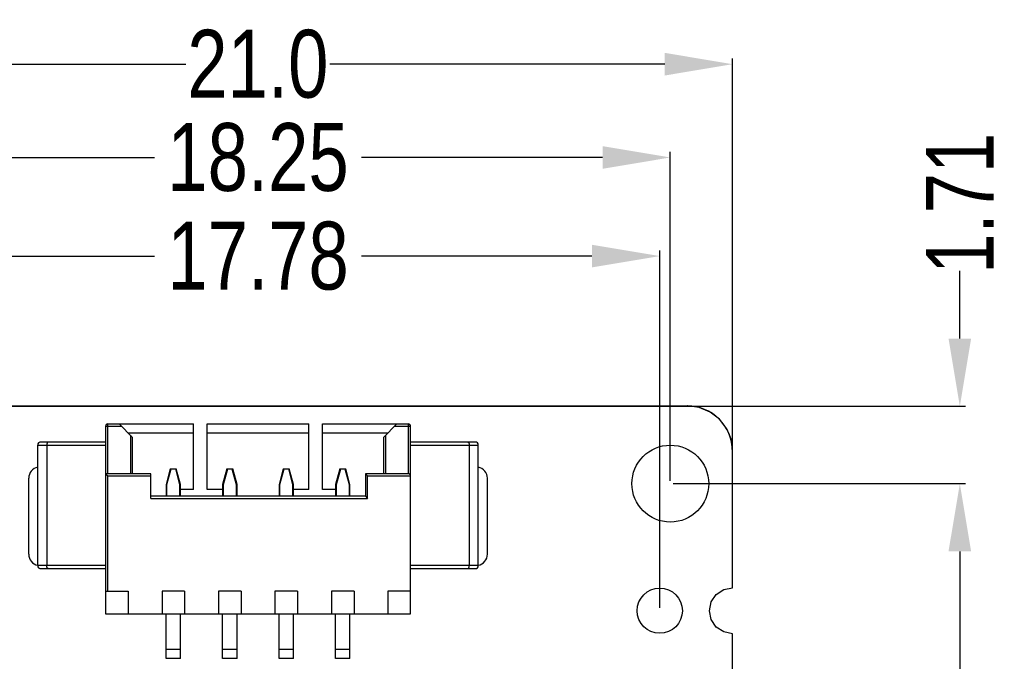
# Model space of a CAD drawing. Header units: inches. Extents: x -50 to 60, y -7 to 68.
# Tile 66 of 108: x -35 to -13, y 53 to 68. Entities that reach past the tile are written whole.
import ezdxf

# ---------------------------------------------------------------- set-up
doc = ezdxf.new("R2010")
doc.units = ezdxf.units.IN
doc.header["$LTSCALE"] = 1.21
doc.header["$MEASUREMENT"] = 0
doc.header["$PDMODE"] = 3
doc.header["$PDSIZE"] = 0.3125
doc.layers.get('0').update_dxf_attribs({"linetype": 'CONTINUOUS'})
doc.layers.get('Defpoints').update_dxf_attribs({"linetype": 'CONTINUOUS'})
doc.layers.add('DIM', color=3, linetype='CONTINUOUS')
doc.styles.get("Standard").update_dxf_attribs({"font": 'txt', "width": 0.8})
doc.dimstyles.get("Standard").update_dxf_attribs({"dimtxt": 0.15625, "dimasz": 0.1875, "dimexe": 0.125, "dimexo": 0.0625, "dimgap": 0.09, "dimtad": 0, "dimtih": 1, "dimtoh": 1, "dimzin": 4, "dimdsep": 46, "dimtxsty": 'STANDARD', "dimblk": '_FILLED', "dimblk1": '_FILLED', "dimblk2": '_FILLED', "dimcen": 0.09, "dimazin": 1, "dimtp": 0.01, "dimtm": 0.01, "dimtfac": 1, "dimtofl": 0, "dimtmove": 0, "dimatfit": 3, "dimldrblk": '_FILLED', "dimfxl": 1, "dimtolj": 1, "dimtzin": 4, "dimarcsym": 0})

# ---------------------------------------------------------------- blocks, each defined once
blk = doc.blocks.new('_FILLED')
at = {"color": 0, "linetype": 'ByBlock'}
blk.add_solid([(0, 0), (-1, 0.167), (-1, -0.167)], dxfattribs=at)
blk = doc.blocks.new('*D1')
at = {"layer": 'Defpoints', "color": 0}
for p in [(-19.498, 66.616), (-40.507, 58.049), (-19.498, 58.049)]:
    blk.add_point(p, dxfattribs=at)
at = {"layer": 'DIM', "color": 0, "lineweight": -2}
for p, q in [((-40.507, 58.111), (-40.507, 66.741)), ((-19.498, 58.111), (-19.498, 66.741)), ((-39.007, 66.616), (-31.593, 66.616)), ((-20.998, 66.616), (-28.413, 66.616))]:
    blk.add_line(p, q, dxfattribs=at)
at = {"layer": 'DIM', "color": 0, "lineweight": -2, "xscale": 1.5, "yscale": 1.5, "zscale": 1.5, "rotation": 180}
blk.add_blockref('_FILLED', (-40.507, 66.616), dxfattribs=at)
at = {"layer": 'DIM', "color": 0, "lineweight": -2, "xscale": 1.5, "yscale": 1.5, "zscale": 1.5}
blk.add_blockref('_FILLED', (-19.498, 66.616), dxfattribs=at)
at = {"layer": 'DIM', "color": 0, "insert": (-30.003, 66.616), "char_height": 1.5, "attachment_point": 5}
blk.add_mtext('\\A1;21.0', dxfattribs=at)
blk = doc.blocks.new('*D2')
at = {"layer": 'Defpoints', "color": 0}
for p in [(-21.108, 62.372), (-38.888, 54.529), (-21.108, 54.529)]:
    blk.add_point(p, dxfattribs=at)
at = {"layer": 'DIM', "color": 0, "lineweight": -2}
for p, q in [((-38.888, 54.591), (-38.888, 62.497)), ((-37.388, 62.372), (-32.288, 62.372)), ((-22.608, 62.372), (-27.708, 62.372)), ((-21.108, 54.591), (-21.108, 62.497))]:
    blk.add_line(p, q, dxfattribs=at)
at = {"layer": 'DIM', "color": 0, "lineweight": -2, "xscale": 1.5, "yscale": 1.5, "zscale": 1.5, "rotation": 180}
blk.add_blockref('_FILLED', (-38.888, 62.372), dxfattribs=at)
at = {"layer": 'DIM', "color": 0, "lineweight": -2, "xscale": 1.5, "yscale": 1.5, "zscale": 1.5}
blk.add_blockref('_FILLED', (-21.108, 62.372), dxfattribs=at)
at = {"layer": 'DIM', "color": 0, "insert": (-29.998, 62.372), "char_height": 1.5, "attachment_point": 5}
blk.add_mtext('\\A1;17.78', dxfattribs=at)
blk = doc.blocks.new('*D33')
at = {"layer": 'Defpoints', "color": 0}
for p in [(-20.875, 64.553), (-39.123, 57.339), (-20.875, 57.339)]:
    blk.add_point(p, dxfattribs=at)
at = {"layer": 'DIM', "color": 0, "lineweight": -2}
for p, q in [((-39.123, 57.401), (-39.123, 64.678)), ((-37.623, 64.553), (-32.289, 64.553)), ((-22.375, 64.553), (-27.709, 64.553)), ((-20.875, 57.401), (-20.875, 64.678))]:
    blk.add_line(p, q, dxfattribs=at)
at = {"layer": 'DIM', "color": 0, "lineweight": -2, "xscale": 1.5, "yscale": 1.5, "zscale": 1.5, "rotation": 180}
blk.add_blockref('_FILLED', (-39.123, 64.553), dxfattribs=at)
at = {"layer": 'DIM', "color": 0, "lineweight": -2, "xscale": 1.5, "yscale": 1.5, "zscale": 1.5}
blk.add_blockref('_FILLED', (-20.875, 64.553), dxfattribs=at)
at = {"layer": 'DIM', "color": 0, "insert": (-29.999, 64.553), "char_height": 1.5, "attachment_point": 5}
blk.add_mtext('\\A1;18.25', dxfattribs=at)
blk = doc.blocks.new('*D35')
at = {"layer": 'Defpoints', "color": 0}
for p in [(-20.875, 57.339), (-20.875, 3.179), (-14.468, 3.179)]:
    blk.add_point(p, dxfattribs=at)
at = {"layer": 'DIM', "color": 0, "lineweight": -2}
for p, q in [((-20.812, 57.339), (-14.343, 57.339)), ((-14.468, 55.839), (-14.468, 32.549)), ((-14.468, 4.679), (-14.468, 27.969)), ((-20.812, 3.179), (-14.343, 3.179))]:
    blk.add_line(p, q, dxfattribs=at)
at = {"layer": 'DIM', "color": 0, "lineweight": -2, "xscale": 1.5, "yscale": 1.5, "zscale": 1.5}
for p, rotation in [((-14.468, 57.339), 90), ((-14.468, 3.179), 270)]:
    blk.add_blockref('_FILLED', p, dxfattribs=dict(at, rotation=rotation))
at = {"layer": 'DIM', "color": 0, "insert": (-14.468, 30.259), "char_height": 1.5, "attachment_point": 5, "rotation": 90}
blk.add_mtext('\\A1;54.16', dxfattribs=at)
blk = doc.blocks.new('*D41')
at = {"layer": 'Defpoints', "color": 0}
for p in [(-39.498, 59.049), (-14.468, 59.049), (-20.875, 57.339)]:
    blk.add_point(p, dxfattribs=at)
at = {"layer": 'DIM', "color": 0, "lineweight": -2}
for p, q in [((-14.468, 60.549), (-14.468, 62.049)), ((-39.436, 59.049), (-14.343, 59.049)), ((-20.812, 57.339), (-14.343, 57.339)), ((-14.468, 55.839), (-14.468, 54.339))]:
    blk.add_line(p, q, dxfattribs=at)
at = {"layer": 'DIM', "color": 0, "lineweight": -2, "xscale": 1.5, "yscale": 1.5, "zscale": 1.5}
for p, rotation in [((-14.468, 59.049), 270), ((-14.468, 57.339), 90)]:
    blk.add_blockref('_FILLED', p, dxfattribs=dict(at, rotation=rotation))
at = {"layer": 'DIM', "color": 0, "insert": (-14.468, 63.539), "char_height": 1.5, "attachment_point": 5, "rotation": 90}
blk.add_mtext('\\A1;1.71', dxfattribs=at)

msp = doc.modelspace()

# ---------------------------------------------------------------- linework, layer by layer
at = {"color": 7, "linetype": 'Continuous'}
for p, q in [((-20.499, 59.057), (-39.498, 59.049)), ((-20.237, 59.023), (-20.498, 59.057)), ((-19.994, 58.922), (-20.237, 59.023)), ((-19.785, 58.762), (-19.994, 58.922)), ((-33.324, 57.559), (-33.324, 58.659)), ((-33.324, 58.659), (-31.424, 58.659)), ((-32.774, 58.359), (-33.074, 58.659)), ((-31.424, 57.209), (-31.424, 58.659)), ((-31.124, 57.209), (-31.124, 58.659)), ((-31.124, 58.659), (-28.874, 58.659)), ((-28.874, 57.209), (-28.874, 58.659)), ((-28.574, 57.209), (-28.574, 58.659)), ((-28.574, 58.659), (-26.674, 58.659)), ((-27.224, 58.359), (-26.924, 58.659)), ((-26.674, 58.659), (-26.674, 57.559)), ((-19.625, 58.553), (-19.785, 58.762)), ((-33.374, 58.609), (-33.374, 54.459)), ((-33.374, 58.609), (-33.024, 58.609)), ((-31.424, 58.459), (-32.874, 58.459)), ((-32.824, 58.409), (-32.824, 57.559)), ((-28.874, 58.459), (-31.124, 58.459)), ((-27.124, 58.459), (-28.574, 58.459)), ((-27.174, 57.559), (-27.174, 58.409)), ((-26.974, 58.609), (-26.624, 58.609)), ((-26.624, 54.459), (-26.624, 58.609)), ((-19.524, 58.31), (-19.625, 58.553)), ((-34.874, 55.529), (-34.874, 58.189)), ((-34.874, 58.189), (-33.374, 58.189)), ((-33.374, 58.259), (-34.804, 58.259)), ((-34.674, 58.189), (-34.674, 55.529)), ((-32.774, 57.559), (-32.774, 58.359)), ((-27.224, 58.359), (-27.224, 57.559)), ((-25.194, 58.259), (-26.624, 58.259)), ((-26.624, 58.189), (-25.124, 58.189)), ((-25.324, 58.189), (-25.324, 55.529)), ((-25.124, 55.529), (-25.124, 58.189)), ((-19.498, 58.049), (-19.524, 58.31)), ((-19.498, 55.038), (-19.498, 58.057)), ((-32.374, 57.559), (-33.374, 57.559)), ((-33.374, 57.559), (-33.324, 57.509)), ((-32.374, 57.009), (-32.374, 57.559)), ((-31.94, 57.669), (-32.034, 57.319)), ((-32.014, 57.322), (-31.92, 57.669)), ((-31.94, 57.669), (-31.807, 57.669)), ((-31.827, 57.669), (-31.734, 57.322)), ((-31.714, 57.319), (-31.807, 57.669)), ((-30.69, 57.669), (-30.784, 57.319)), ((-30.764, 57.322), (-30.67, 57.669)), ((-30.69, 57.669), (-30.557, 57.669)), ((-30.577, 57.669), (-30.484, 57.322)), ((-30.464, 57.319), (-30.557, 57.669)), ((-29.44, 57.669), (-29.534, 57.319)), ((-29.514, 57.322), (-29.42, 57.669)), ((-29.44, 57.669), (-29.307, 57.669)), ((-29.327, 57.669), (-29.234, 57.322)), ((-29.214, 57.319), (-29.307, 57.669)), ((-28.19, 57.669), (-28.284, 57.319)), ((-28.264, 57.322), (-28.17, 57.669)), ((-28.19, 57.669), (-28.057, 57.669)), ((-28.077, 57.669), (-27.984, 57.322)), ((-27.964, 57.319), (-28.057, 57.669)), ((-27.624, 57.559), (-27.624, 57.059)), ((-26.674, 57.559), (-27.624, 57.559)), ((-27.624, 57.559), (-27.574, 57.509)), ((-35.074, 55.779), (-35.074, 57.459)), ((-33.324, 54.959), (-33.324, 57.509)), ((-33.324, 57.509), (-32.374, 57.509)), ((-32.014, 57.322), (-32.034, 57.319)), ((-32.034, 57.319), (-32.034, 57.059)), ((-32.014, 57.059), (-32.014, 57.322)), ((-31.734, 57.322), (-31.734, 57.059)), ((-31.714, 57.319), (-31.734, 57.322)), ((-31.714, 57.059), (-31.714, 57.319)), ((-30.764, 57.322), (-30.784, 57.319)), ((-30.784, 57.319), (-30.784, 57.059)), ((-30.764, 57.059), (-30.764, 57.322)), ((-30.484, 57.322), (-30.484, 57.059)), ((-30.464, 57.319), (-30.484, 57.322)), ((-30.464, 57.059), (-30.464, 57.319)), ((-29.514, 57.322), (-29.534, 57.319)), ((-29.534, 57.319), (-29.534, 57.059)), ((-29.514, 57.059), (-29.514, 57.322)), ((-29.234, 57.322), (-29.234, 57.059)), ((-29.214, 57.319), (-29.234, 57.322)), ((-29.214, 57.059), (-29.214, 57.319)), ((-28.264, 57.322), (-28.284, 57.319)), ((-28.284, 57.319), (-28.284, 57.059)), ((-28.264, 57.059), (-28.264, 57.322)), ((-27.984, 57.322), (-27.984, 57.059)), ((-27.964, 57.319), (-27.984, 57.322)), ((-27.964, 57.059), (-27.964, 57.319)), ((-27.574, 57.009), (-27.574, 57.509)), ((-27.574, 57.509), (-26.624, 57.509)), ((-24.924, 55.779), (-24.924, 57.459)), ((-31.424, 57.209), (-31.714, 57.209)), ((-30.784, 57.209), (-31.124, 57.209)), ((-28.874, 57.209), (-29.214, 57.209)), ((-28.284, 57.209), (-28.574, 57.209)), ((-27.624, 57.059), (-32.374, 57.059)), ((-32.374, 57.009), (-27.574, 57.009)), ((-27.624, 57.059), (-27.574, 57.009)), ((-33.374, 55.529), (-34.874, 55.529)), ((-34.804, 55.459), (-33.374, 55.459)), ((-25.124, 55.529), (-26.624, 55.529)), ((-26.624, 55.459), (-25.194, 55.459)), ((-33.374, 54.959), (-32.874, 54.959)), ((-32.874, 54.959), (-32.874, 54.459)), ((-32.124, 54.959), (-32.124, 54.459)), ((-31.624, 54.959), (-32.124, 54.959)), ((-31.624, 54.959), (-31.624, 54.459)), ((-30.874, 54.959), (-30.874, 54.459)), ((-30.374, 54.959), (-30.874, 54.959)), ((-30.374, 54.959), (-30.374, 54.459)), ((-29.624, 54.959), (-29.624, 54.459)), ((-29.124, 54.959), (-29.624, 54.959)), ((-29.124, 54.959), (-29.124, 54.459)), ((-28.374, 54.959), (-28.374, 54.459)), ((-27.874, 54.959), (-28.374, 54.959)), ((-27.874, 54.959), (-27.874, 54.459)), ((-27.124, 54.959), (-27.124, 54.459)), ((-26.624, 54.959), (-27.124, 54.959)), ((-19.859, 54.889), (-19.694, 55)), ((-19.694, 55), (-19.498, 55.038)), ((-20.008, 54.529), (-19.969, 54.724)), ((-19.969, 54.724), (-19.859, 54.889)), ((-19.969, 54.333), (-20.008, 54.529)), ((-33.374, 54.459), (-26.624, 54.459)), ((-32.034, 53.469), (-32.034, 54.459)), ((-31.714, 53.469), (-31.714, 54.459)), ((-30.784, 53.469), (-30.784, 54.459)), ((-30.464, 53.469), (-30.464, 54.459)), ((-29.534, 53.469), (-29.534, 54.459)), ((-29.214, 53.469), (-29.214, 54.459)), ((-28.284, 53.469), (-28.284, 54.459)), ((-27.964, 53.469), (-27.964, 54.459)), ((-19.859, 54.168), (-19.969, 54.333)), ((-19.694, 54.058), (-19.859, 54.168)), ((-19.498, 54.019), (-19.694, 54.058)), ((-19.498, 52.499), (-19.498, 54.019)), ((-31.714, 53.669), (-32.034, 53.669)), ((-30.464, 53.669), (-30.784, 53.669)), ((-29.214, 53.669), (-29.534, 53.669)), ((-27.964, 53.669), (-28.284, 53.669)), ((-31.714, 53.469), (-32.034, 53.469)), ((-30.464, 53.469), (-30.784, 53.469)), ((-29.214, 53.469), (-29.534, 53.469)), ((-27.964, 53.469), (-28.284, 53.469))]:
    msp.add_line(p, q, dxfattribs=at)
for centre, radius in [((-20.875, 57.339), 0.85), ((-21.108, 54.529), 0.5)]:
    msp.add_circle(centre, radius, dxfattribs=at)
for centre, radius, start, end in [((-20.498, 58.057), 1, 0.0089, 90.026), ((-33.324, 58.609), 0.05, 90, 180), ((-26.674, 58.609), 0.05, 0, 90), ((-34.804, 58.189), 0.07, 90, 180), ((-25.194, 58.189), 0.07, 0, 90), ((-34.824, 57.459), 0.25, 101.5425, 180), ((-26.674, 57.509), 0.05, 0, 90), ((-25.174, 57.459), 0.25, 0, 78.4575), ((-34.824, 55.779), 0.25, 180, 258.4575), ((-25.174, 55.779), 0.25, 281.5425, 0), ((-34.804, 55.529), 0.07, 180, 270), ((-25.194, 55.529), 0.07, 270, 0)]:
    msp.add_arc(centre, radius, start, end, dxfattribs=at)
for points, knots in [([(-34.645, 58.259), (-34.654, 58.259), (-34.663, 58.244), (-34.669, 58.229), (-34.671, 58.216), (-34.673, 58.203), (-34.674, 58.194), (-34.674, 58.189)], [0, 0, 0, 0, 0.352118, 0.492054, 0.649955, 0.821424, 1, 1, 1, 1]), ([(-25.353, 58.259), (-25.343, 58.259), (-25.334, 58.244), (-25.328, 58.229), (-25.326, 58.216), (-25.324, 58.203), (-25.324, 58.194), (-25.324, 58.189)], [0, 0, 0, 0, 0.352106, 0.49203, 0.649935, 0.821418, 1, 1, 1, 1]), ([(-34.645, 55.459), (-34.654, 55.459), (-34.663, 55.474), (-34.669, 55.489), (-34.671, 55.502), (-34.673, 55.515), (-34.674, 55.524), (-34.674, 55.529)], [0, 0, 0, 0, 0.352106, 0.49203, 0.649935, 0.821418, 1, 1, 1, 1]), ([(-25.353, 55.459), (-25.343, 55.459), (-25.334, 55.474), (-25.328, 55.489), (-25.326, 55.502), (-25.324, 55.515), (-25.324, 55.524), (-25.324, 55.529)], [0, 0, 0, 0, 0.352118, 0.492054, 0.649955, 0.821424, 1, 1, 1, 1])]:
    msp.add_open_spline(points, degree=3, knots=knots, dxfattribs=at)

# ---------------------------------------------------------------- dimensions: what is measured, and where the dimension line sits
at = {"layer": 'DIM'}
for base, p1, p2, override, picture, middle in [((-19.498, 66.616), (-40.507, 58.049), (-19.498, 58.049), {"dimtxt": 1.5, "dimasz": 1.5, "dimtih": 0, "dimtoh": 0, "dimdec": 1, "dimzin": 0, "dimcen": 0.198, "dimadec": 0, "dimazin": 0, "dimtp": 0, "dimtm": 0, "dimtdec": 4, "dimtzin": 0}, '*D1', (-30.003, 66.616)), ((-20.875, 64.553), (-39.123, 57.339), (-20.875, 57.339), {"dimtxt": 1.5, "dimasz": 1.5, "dimtih": 0, "dimtoh": 0, "dimzin": 0, "dimcen": 0.198, "dimadec": 0, "dimazin": 0, "dimtp": 0, "dimtm": 0, "dimtdec": 4, "dimtzin": 0}, '*D33', (-29.999, 64.553)), ((-21.108, 62.372), (-38.888, 54.529), (-21.108, 54.529), {"dimtxt": 1.5, "dimasz": 1.5, "dimtih": 0, "dimtoh": 0, "dimzin": 0, "dimcen": 0.198, "dimadec": 0, "dimazin": 0, "dimtp": 0, "dimtm": 0, "dimtdec": 4, "dimtzin": 0}, '*D2', (-29.998, 62.372))]:
    dim = msp.add_linear_dim(base=base, p1=p1, p2=p2, dimstyle='STANDARD', override=override, dxfattribs=at)
    dim.commit()
    dim.dimension.update_dxf_attribs({"geometry": picture, "text_midpoint": middle})
for base, p2, picture, middle in [((-14.468, 59.049), (-39.498, 59.049), '*D41', (-14.468, 63.539)), ((-14.468, 3.179), (-20.875, 3.179), '*D35', (-14.468, 30.259))]:
    dim = msp.add_linear_dim(base=base, p1=(-20.875, 57.339), p2=p2, angle=90, dimstyle='STANDARD', override={"dimtxt": 1.5, "dimasz": 1.5, "dimtih": 0, "dimtoh": 0, "dimzin": 0, "dimcen": 0.198, "dimadec": 0, "dimazin": 0, "dimtp": 0, "dimtm": 0, "dimtdec": 4, "dimtzin": 0}, dxfattribs=at)
    dim.commit()
    dim.dimension.update_dxf_attribs({"geometry": picture, "text_midpoint": middle})

doc.saveas('drawing.dxf')
